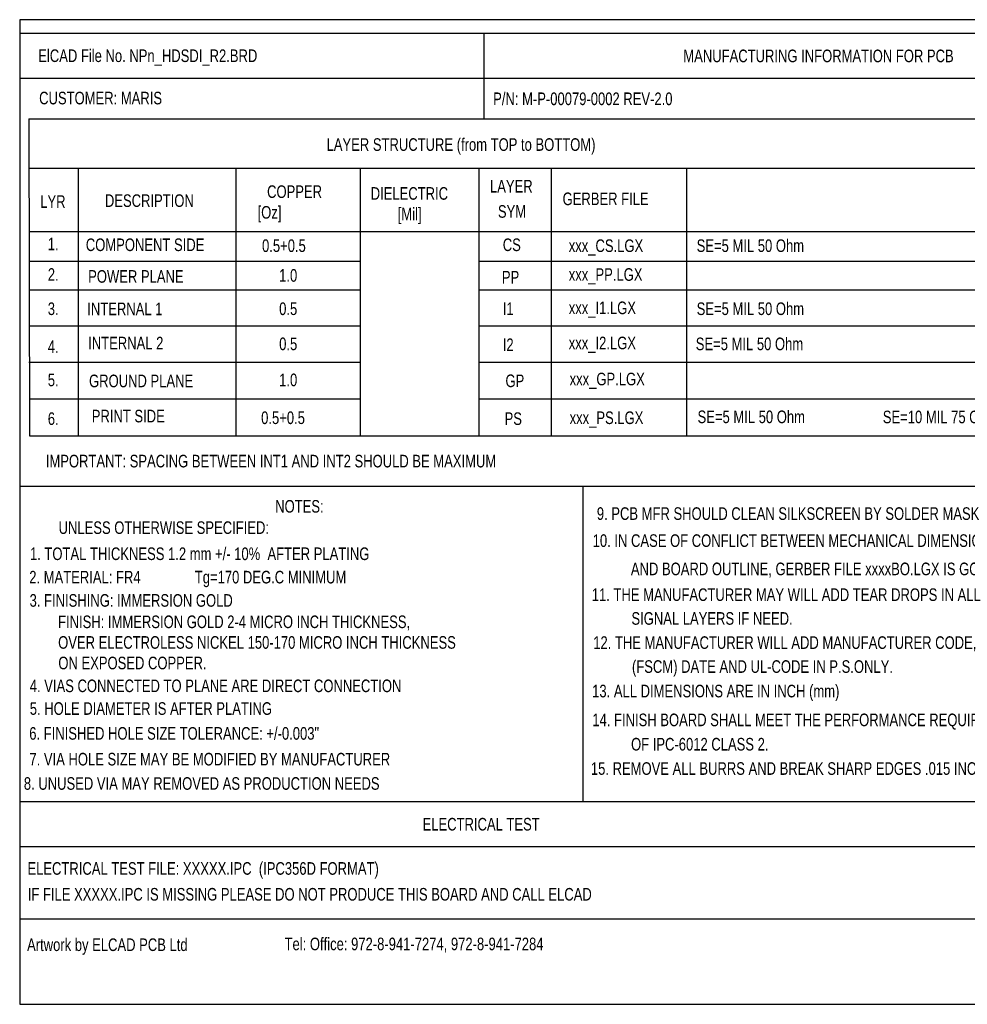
# Model space of a CAD drawing. Extents: x -28 to 282, y -30 to 277.
# Tile 9 of 10: x -28 to 106, y 138 to 277. Entities that reach past the tile are written whole.
import ezdxf

# ---------------------------------------------------------------- set-up
doc = ezdxf.new("R2010")
doc.units = 0
doc.layers.add('DRILL', color=30, linetype='CONTINUOUS')

msp = doc.modelspace()

# ---------------------------------------------------------------- linework, layer by layer
at = {"layer": 'DRILL'}
msp.add_lwpolyline([(-27.9654, 137.6934), (257.1496, 137.6934), (257.1496, 276.5044), (-27.9654, 276.5044)], close=True, dxfattribs=at)
for points in [[(-27.9654, 274.5994), (180.1876, 274.5994)], [(37.4396, 274.5994), (37.4396, 262.5344)], [(-27.9654, 268.2494), (180.1876, 268.2494)], [(-26.6954, 262.5344), (180.1876, 262.5344)], [(-26.6954, 262.5344), (-26.5684, 217.8304)], [(-26.6954, 255.5494), (146.6596, 255.5494)], [(-19.7104, 255.5494), (-19.7104, 217.8304)], [(2.5146, 255.5494), (2.5146, 217.8304)], [(20.0406, 255.5494), (20.0406, 217.8304), (36.8046, 217.8304), (36.8046, 255.5494)], [(46.9646, 255.5494), (46.9646, 217.8304)], [(66.0146, 255.5494), (66.0146, 217.8304)], [(-26.6954, 246.6594), (180.1876, 246.6594)], [(-26.6954, 242.4684), (20.0406, 242.4684)], [(36.8046, 242.4684), (180.1876, 242.4684)], [(-26.6954, 238.4044), (20.0406, 238.4044)], [(36.8046, 238.4044), (180.1876, 238.4044)], [(-26.6954, 233.3244), (20.0406, 233.3244)], [(36.8046, 233.3244), (180.1876, 233.3244)], [(-26.6954, 228.2444), (20.0406, 228.2444)], [(36.8046, 228.2444), (180.1876, 228.2444)], [(-26.5684, 223.0374), (20.0406, 223.0374)], [(36.8046, 223.0374), (180.1876, 223.0374)], [(-26.5684, 217.8304), (20.1676, 217.8304)], [(36.8046, 217.8304), (180.1876, 217.8304)], [(-27.9654, 210.7184), (257.1496, 210.7184)], [(51.4096, 210.7184), (51.4096, 166.2684)], [(-27.9654, 166.2684), (257.1496, 166.2684)], [(-27.9654, 159.9184), (137.2616, 159.9184)], [(-27.9654, 149.7584), (137.2616, 149.7584)]]:
    msp.add_lwpolyline(points, dxfattribs=at)

# ---------------------------------------------------------------- texts
at = {"layer": 'DRILL', "width": 0.771429}
for s, p in [('ElCAD File No. NPn_HDSDI_R2.BRD', (-25.3492, 270.5354)), ('MANUFACTURING INFORMATION FOR PCB', (65.5828, 270.51)), ('CUSTOMER: MARIS', (-25.2222, 264.5664)), (' P/N: M-P-00079-0002 REV-2.0', (38.2651, 264.4648)), ('LAYER STRUCTURE (from TOP to BOTTOM)', (15.2908, 258.0132)), ('COPPER', (6.9088, 251.375334)), ('DIELECTRIC', (21.5138, 251.121334)), ('LAYER', (38.3286, 252.137334)), ('LYR', (-25.0698, 249.978334)), ('DESCRIPTION', (-15.9512, 250.105334)), ('GERBER FILE', (48.5648, 250.359334)), ('   [Oz]', (4.0386, 248.454334)), ('[Mil]', (25.3238, 248.225734)), ('SYM', (39.4462, 248.581334)), ('1.', (-24.003, 244.009334)), ('COMPONENT SIDE', (-18.6436, 243.882334)), ('0.5+0.5', (6.1976, 243.755334)), ('CS', (40.132, 243.882334)), ('xxx_CS.LGX', (49.4284, 243.755334)), ('SE=5 MIL 50 Ohm', (67.4624, 243.755334)), ('2.', (-24.003, 239.691334)), ('POWER PLANE', (-18.3134, 239.4204)), ('1.0', (8.6106, 239.564334)), ('PP', (40.005, 239.310334)), ('xxx_PP.LGX', (49.4284, 239.691334)), ('3.', (-24.003, 234.865334)), ('INTERNAL 1', (-18.4404, 234.8484)), ('0.5', (8.6106, 234.865334)), ('I1', (40.132, 234.865334)), ('xxx_I1.LGX', (49.4284, 234.992334)), ('SE=5 MIL 50 Ohm', (67.4624, 234.865334)), ('INTERNAL 2', (-18.3134, 230.0224)), ('xxx_I2.LGX', (49.4284, 230.039334)), ('SE=5 MIL 50 Ohm', (67.3354, 229.912334)), ('4.', (-24.003, 229.531334)), ('0.5', (8.6106, 229.912334)), ('I2', (40.132, 229.785334)), ('5.', (-24.003, 224.832334)), ('GROUND PLANE', (-18.1864, 224.6884)), ('1.0', (8.6106, 224.832334)), ('GP', (40.513, 224.705334)), ('xxx_GP.LGX', (49.5554, 224.959334)), ('6.', (-24.003, 219.371334)), ('PRINT SIDE', (-17.8054, 219.7354)), ('0.5+0.5', (6.0706, 219.498334)), ('PS', (40.386, 219.371334)), ('xxx_PS.LGX', (49.5554, 219.498334)), ('SE=5 MIL 50 Ohm', (67.5894, 219.625334)), ('SE=10 MIL 75 Ohm  Ref.to INT2', (93.7006, 219.6084)), ('IMPORTANT: SPACING BETWEEN INT1 AND INT2 SHOULD BE MAXIMUM', (-24.2824, 213.3854)), ('NOTES:', (8.0518, 207.01)), (' 9. PCB MFR SHOULD CLEAN SILKSCREEN BY SOLDER MASK', (52.8828, 205.985534)), ('UNLESS OTHERWISE SPECIFIED:', (-22.479, 204.004334)), ('10. IN CASE OF CONFLICT BETWEEN MECHANICAL DIMENSIONS', (52.8066, 202.175534)), ('1. TOTAL THICKNESS 1.2 mm +/- 10%  AFTER PLATING', (-26.5176, 200.321334)), ('AND BOARD OUTLINE, GERBER FILE xxxxBO.LGX IS GOVERN', (58.1914, 198.187734)), ('2. MATERIAL: FR4', (-26.6192, 197.019334)), ('Tg=170 DEG.C MINIMUM', (-3.2766, 197.0278)), ('11. THE MANUFACTURER MAY WILL ADD TEAR DROPS IN ALL', (52.6796, 194.555534)), ('3. FINISHING: IMMERSION GOLD', (-26.5684, 193.742734)), ('SIGNAL LAYERS IF NEED.', (58.2676, 191.202734)), ('FINISH: IMMERSION GOLD 2-4 MICRO INCH THICKNESS,', (-22.5552, 190.7286)), ('OVER ELECTROLESS NICKEL 150-170 MICRO INCH THICKNESS', (-22.5425, 187.8203)), ('12. THE MANUFACTURER WILL ADD MANUFACTURER CODE,', (52.8828, 187.799134)), ('ON EXPOSED COPPER.', (-22.5171, 184.9247)), ('(FSCM) DATE AND UL-CODE IN P.S.ONLY.', (58.3438, 184.420934)), ('4. VIAS CONNECTED TO PLANE ARE DIRECT CONNECTION', (-26.543, 181.703134)), ('13. ALL DIMENSIONS ARE IN INCH (mm)', (52.7304, 180.966534)), ('5. HOLE DIAMETER IS AFTER PLATING', (-26.543, 178.502734)), ('14. FINISH BOARD SHALL MEET THE PERFORMANCE REQUIREMENTS', (52.7558, 176.902534)), ('6. FINISHED HOLE SIZE TOLERANCE: +/-0.003"', (-26.6192, 174.997534)), ('OF IPC-6012 CLASS 2.', (58.2168, 173.473534)), ('7. VIA HOLE SIZE MAY BE MODIFIED BY MANUFACTURER', (-26.5938, 171.365334)), ('15. REMOVE ALL BURRS AND BREAK SHARP EDGES .015 INCH MAXIMUM.', (52.5526, 170.044534)), (' 8. UNUSED VIA MAY REMOVED AS PRODUCTION NEEDS', (-27.8892, 167.936334)), ('ELECTRICAL TEST', (28.829, 162.195934)), ('ELECTRICAL TEST FILE: XXXXX.IPC  (IPC356D FORMAT)', (-26.8732, 155.956)), ('IF FILE XXXXX.IPC IS MISSING PLEASE DO NOT PRODUCE THIS BOARD AND CALL ELCAD', (-26.8224, 152.315334)), ('Tel: Office: 972-8-941-7274, 972-8-941-7284', (9.3726, 145.3134)), ('Artwork by ELCAD PCB Ltd', (-26.924, 145.203334))]:
    msp.add_text(s, height=1.778, dxfattribs=at).set_placement(p)

doc.saveas('drawing.dxf')
